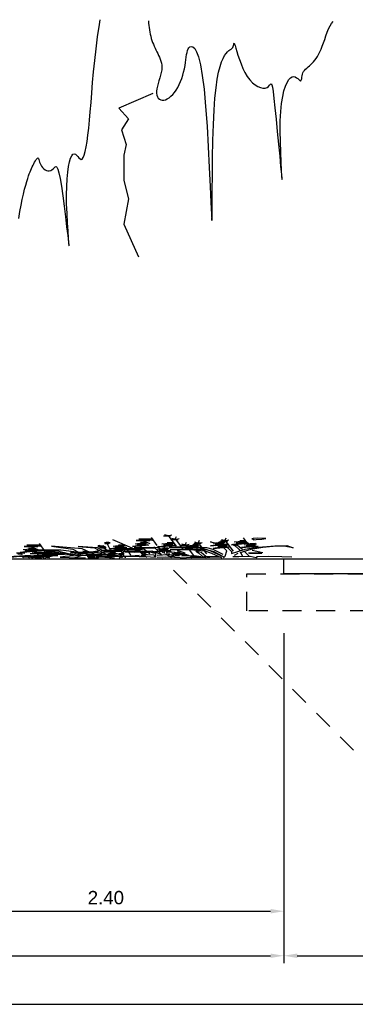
# Model space of a CAD drawing. Header units: metres. Extents: x 140889 to 142041, y 457117 to 459235.
# Tile 27 of 38: x 141806.11 to 141808.38, y 457255.94 to 457262.57. Entities that reach past the tile are written whole.
import ezdxf

# ---------------------------------------------------------------- set-up
doc = ezdxf.new("R2010")
doc.units = ezdxf.units.M
doc.linetypes.add('DASHED', pattern=[19.05, 12.7, -6.35])
doc.layers.get('0').update_dxf_attribs({"color": 251, "linetype": 'CONTINUOUS'})
doc.layers.get('DEFPOINTS').update_dxf_attribs({"color": 251, "linetype": 'CONTINUOUS'})
for name, color, linetype in [('1.4-MAATVOERING_TEKST-18', 251, 'CONTINUOUS'), ('6.1-BOOM-BESTAAND_TYPE 1', 251, 'CONTINUOUS'), ('6.3-PLANTSOEN_TYPE 1', 251, 'CONTINUOUS'), ('6.5-GRAS_TYPE 1', 251, 'CONTINUOUS'), ('9-PROFIEL-NIEUW', 152, 'CONTINUOUS')]:
    doc.layers.add(name, color=color, linetype=linetype)
doc.styles.add('TXT_Copier', font='arial.ttf')
doc.dimstyles.new('18DIM200', dxfattribs={"dimscale": 0.2, "dimtxt": 1.8, "dimasz": 1.8, "dimexe": 1, "dimexo": 0.5, "dimgap": 0.9, "dimtad": 1, "dimzin": 0, "dimdsep": 46, "dimtxsty": 'TXT_Copier', "dimcen": 0, "dimclrd": 1, "dimclre": 253, "dimclrt": 7, "dimadec": 0, "dimazin": 0, "dimtfac": 1, "dimtofl": 0, "dimtmove": 0, "dimatfit": 3, "dimfxl": 1, "dimtolj": 1, "dimtzin": 0, "dimarcsym": 0})

# ---------------------------------------------------------------- blocks, each defined once
blk = doc.blocks.new('*D30')
at = {"layer": '1.4-MAATVOERING_TEKST-18', "color": 253, "lineweight": -2, "transparency": 16777216}
for p, q in [((141801.7451, 457258.4359), (141801.7451, 457256.2129)), ((141807.8951, 457258.4359), (141807.8951, 457256.2129))]:
    blk.add_line(p, q, dxfattribs=at)
at = {"layer": '1.4-MAATVOERING_TEKST-18', "color": 1, "lineweight": -2, "transparency": 16777216}
blk.add_line((141801.8351, 457256.2629), (141807.8051, 457256.2629), dxfattribs=at)
at = {"layer": '1.4-MAATVOERING_TEKST-18', "color": 1, "transparency": 16777216}
for points in [[(141801.8351, 457256.2779), (141801.8351, 457256.2479), (141801.7451, 457256.2629)], [(141807.8051, 457256.2779), (141807.8051, 457256.2479), (141807.8951, 457256.2629)]]:
    blk.add_solid(points, dxfattribs=at)
at = {"layer": 'DEFPOINTS', "color": 0, "transparency": 16777216}
for p in [(141801.7451, 457258.9359), (141807.8951, 457258.9359), (141807.8951, 457256.2629)]:
    blk.add_point(p, dxfattribs=at)
at = {"layer": '1.4-MAATVOERING_TEKST-18', "color": 7, "transparency": 16777216, "insert": (141804.8201, 457256.3538), "char_height": 0.09, "attachment_point": 5, "style": 'TXT_Copier'}
blk.add_mtext('\\A1;6.15', dxfattribs=at)
blk = doc.blocks.new('*D32')
at = {"layer": '1.4-MAATVOERING_TEKST-18', "color": 253, "lineweight": -2, "transparency": 16777216}
for p, q in [((141807.8951, 457258.4359), (141807.8951, 457256.2129)), ((141811.3951, 457258.4359), (141811.3951, 457256.2129))]:
    blk.add_line(p, q, dxfattribs=at)
at = {"layer": '1.4-MAATVOERING_TEKST-18', "color": 1, "lineweight": -2, "transparency": 16777216}
blk.add_line((141807.9851, 457256.2629), (141811.3051, 457256.2629), dxfattribs=at)
at = {"layer": '1.4-MAATVOERING_TEKST-18', "color": 1, "transparency": 16777216}
for points in [[(141807.9851, 457256.2779), (141807.9851, 457256.2479), (141807.8951, 457256.2629)], [(141811.3051, 457256.2779), (141811.3051, 457256.2479), (141811.3951, 457256.2629)]]:
    blk.add_solid(points, dxfattribs=at)
at = {"layer": 'DEFPOINTS', "color": 0, "transparency": 16777216}
for p in [(141807.8951, 457258.9359), (141811.3951, 457258.9359), (141811.3951, 457256.2629)]:
    blk.add_point(p, dxfattribs=at)
at = {"layer": '1.4-MAATVOERING_TEKST-18', "color": 7, "transparency": 16777216, "insert": (141809.6451, 457256.3539), "char_height": 0.09, "attachment_point": 5, "style": 'TXT_Copier'}
blk.add_mtext('\\A1;3.50', dxfattribs=at)
blk = doc.blocks.new('*D33')
at = {"layer": '1.4-MAATVOERING_TEKST-18', "color": 253, "lineweight": -2, "transparency": 16777216}
for p, q in [((141805.4951, 457258.4359), (141805.4951, 457256.5129)), ((141807.8951, 457258.4359), (141807.8951, 457256.5129))]:
    blk.add_line(p, q, dxfattribs=at)
at = {"layer": '1.4-MAATVOERING_TEKST-18', "color": 1, "lineweight": -2, "transparency": 16777216}
blk.add_line((141805.5851, 457256.5629), (141807.8051, 457256.5629), dxfattribs=at)
at = {"layer": '1.4-MAATVOERING_TEKST-18', "color": 1, "transparency": 16777216}
for points in [[(141805.5851, 457256.5779), (141805.5851, 457256.5479), (141805.4951, 457256.5629)], [(141807.8051, 457256.5779), (141807.8051, 457256.5479), (141807.8951, 457256.5629)]]:
    blk.add_solid(points, dxfattribs=at)
at = {"layer": 'DEFPOINTS', "color": 0, "transparency": 16777216}
for p in [(141805.4951, 457258.9359), (141807.8951, 457258.9359), (141807.8951, 457256.5629)]:
    blk.add_point(p, dxfattribs=at)
at = {"layer": '1.4-MAATVOERING_TEKST-18', "color": 7, "transparency": 16777216, "insert": (141806.6951, 457256.6538), "char_height": 0.09, "attachment_point": 5, "style": 'TXT_Copier'}
blk.add_mtext('\\A1;2.40', dxfattribs=at)
blk = doc.blocks.new('A$C068858C7')
at = {"layer": '6.3-PLANTSOEN_TYPE 1'}
for p, q in [((4469.7, 1575.8), (4454.2, 1622.2)), ((4480, 1580.9), (4495.5, 1617)), ((4485.2, 1555.2), (4454.2, 1560.3)), ((4474.8, 1544.9), (4490.3, 1565.5)), ((4485.2, 1534.6), (4449, 1529.4)), ((4521.3, 854.1), (4480, 1503.6)), ((4516.1, 1359.3), (4521.3, 1508.8)), ((4413, 895.4), (4382, 1426.3)), ((4794.7, 1266.5), (4799.8, 1416)), ((4908.2, 1233.7), (4897.9, 1419.3)), ((4351, 1333.5), (4309.8, 1333.5)), ((4309.8, 1333.5), (4351, 1323.2)), ((4382, 1323.2), (4351, 1333.5)), ((4510.9, 1323.2), (4495.5, 1369.6)), ((4521.3, 1328.4), (4536.7, 1364.4)), ((4526.4, 1282), (4490.3, 1276.8)), ((4526.4, 1302.6), (4495.5, 1307.7)), ((4516.1, 1292.3), (4531.6, 1312.9)), ((4789.5, 1230.4), (4774, 1276.8)), ((4799.8, 1235.6), (4815.3, 1271.7)), ((4356.2, 1256.2), (4294.3, 1240.7)), ((4294.3, 1240.7), (4371.7, 1240.7)), ((4387.1, 1245.9), (4356.2, 1256.2)), ((4562.5, 601.5), (4521.3, 1251)), ((4645.1, 1101.6), (4650.2, 1251)), ((4794.7, 1199.5), (4810.1, 1220.1)), ((4908.2, 1223.4), (4877.2, 1207.9)), ((4928.8, 981.1), (4908.2, 1223.4)), ((4805, 1189.2), (4768.9, 1184)), ((4805, 1209.8), (4774, 1215)), ((4887.6, 1166.7), (4846.3, 1115.1)), ((4908.2, 1171.8), (4872.1, 1140.9)), ((4913.3, 1171.8), (4887.6, 1166.7)), ((4135.6, 1105.7), (4135.6, 1156.6)), ((4139.9, 1101.5), (4135.6, 1105.7)), ((4351, 1106.7), (4320.1, 1091.2)), ((4572.8, 983), (4578, 1132.5)), ((4639.9, 1065.5), (4624.4, 1111.9)), ((4650.2, 1070.6), (4665.7, 1106.7)), ((4789.5, 1147.9), (4758.6, 1132.5)), ((4841.1, 508.8), (4799.8, 1158.3)), ((4908.2, 1135.7), (4856.6, 1058.4)), ((4908.2, 1099.7), (4913.3, 1130.6)), ((4116.5, 1069.6), (4148.4, 1080.2)), ((4144.1, 1069.6), (4116.5, 1069.6)), ((4120.8, 1063.3), (4144.1, 1069.6)), ((4144.1, 1061.1), (4120.8, 1063.3)), ((4120.8, 1054.8), (4144.1, 1061.1)), ((4144.1, 1050.5), (4120.8, 1054.8)), ((4120.8, 1044.2), (4144.1, 1050.5)), ((4125, 1078.1), (4142, 1090.8)), ((4148.4, 1080.2), (4125, 1078.1)), ((4127.1, 1093), (4139.9, 1101.5)), ((4142, 1090.8), (4127.1, 1093)), ((4330.4, 1050), (4289.1, 998.5)), ((4351, 1055.2), (4314.9, 1024.2)), ((4356.2, 1055.2), (4330.4, 1050)), ((4500.6, 1086.1), (4469.7, 1070.6)), ((4655.4, 1044.9), (4624.4, 1050)), ((4645.1, 1034.5), (4660.5, 1055.2)), ((4768.9, 1091.2), (4727.6, 1039.7)), ((4789.5, 1060.3), (4737.9, 983)), ((4789.5, 1096.4), (4753.4, 1065.5)), ((4794.6, 1096.4), (4768.9, 1091.2)), ((4830.8, 945), (4923.7, 1053.3)), ((4856.6, 1058.4), (4908.2, 1099.7)), ((4918.5, 1053.3), (4877.2, 1022.3)), ((3784, 493.9), (3753.1, 1024.9)), ((4118.6, 1029.3), (4142, 1031.4)), ((4131.4, 1027.2), (4118.6, 1029.3)), ((4142, 1039.9), (4120.8, 1044.2)), ((4122.9, 1033.5), (4142, 1039.9)), ((4142, 1031.4), (4122.9, 1033.5)), ((4150.5, 581.5), (4131.4, 1027.2)), ((4351, 1019.1), (4299.5, 941.8)), ((4480, 1029.4), (4438.7, 977.8)), ((4500.6, 998.5), (4449, 921.1)), ((4500.6, 1034.5), (4464.5, 1003.6)), ((4505.8, 1034.5), (4480, 1029.4)), ((4655.4, 1024.2), (4619.3, 1019.1)), ((4737.9, 983), (4789.5, 1024.2)), ((4877.2, 1022.3), (4830.8, 945)), ((4964.9, 1034.5), (4933.9, 1019.1)), ((4227.2, 946.9), (4196.3, 931.4)), ((4299.5, 941.8), (4351, 983)), ((4449, 921.1), (4500.6, 962.4)), ((4567.7, 946.9), (4552.2, 993.3)), ((4578, 952.1), (4593.5, 988.1)), ((4645.1, 967.5), (4614.1, 952.1)), ((4691.5, 343.8), (4650.2, 993.3)), ((4712.1, 869.6), (4805, 977.8)), ((4758.6, 946.9), (4712.1, 869.6)), ((4799.8, 977.8), (4758.6, 946.9)), ((4805, 983), (4774, 967.5)), ((4944.2, 977.8), (4903, 926.3)), ((4964.9, 946.9), (4913.3, 869.6)), ((4964.9, 983), (4928.8, 952.1)), ((4932.7, 944.7), (4935, 914)), ((4970, 983), (4944.2, 977.8)), ((3722.1, 932.1), (3680.8, 932.1)), ((3680.8, 932.1), (3722.1, 921.8)), ((3753.1, 921.8), (3722.1, 932.1)), ((4088.9, 925.3), (4093.2, 878.6)), ((4206.6, 890.2), (4165.3, 838.7)), ((4227.2, 895.4), (4191.1, 864.4)), ((4232.4, 895.4), (4206.6, 890.2)), ((4273.7, 828.4), (4366.5, 936.6)), ((4320.1, 905.7), (4273.7, 828.4)), ((4361.4, 936.6), (4320.1, 905.7)), ((4423.2, 807.7), (4516.1, 916)), ((4469.7, 885.1), (4423.2, 807.7)), ((4510.9, 916), (4469.7, 885.1)), ((4583.2, 905.7), (4547, 900.5)), ((4583.2, 926.3), (4552.2, 931.4)), ((4572.8, 916), (4588.3, 936.6)), ((4624.4, 910.8), (4583.2, 859.3)), ((4645.1, 916), (4609, 885)), ((4650.2, 916), (4624.4, 910.8)), ((4784.3, 926.3), (4743.1, 874.7)), ((4805, 895.4), (4753.4, 818)), ((4805, 931.4), (4768.9, 900.5)), ((4810.1, 931.4), (4784.3, 926.3)), ((4913.3, 869.6), (4964.9, 910.8)), ((3727.3, 854.8), (3665.4, 839.3)), ((3665.4, 839.3), (3742.7, 839.3)), ((3758.2, 844.5), (3727.3, 854.8)), ((4078.3, 736.4), (3970, 829.8)), ((3970, 829.8), (4061.3, 734.3)), ((4112.3, 870.1), (4080.4, 857.4)), ((4080.4, 857.4), (4112.3, 857.4)), ((4093.2, 878.6), (4082.5, 874.4)), ((4082.5, 874.4), (4112.3, 870.1)), ((4112.3, 857.4), (4082.5, 842.5)), ((4082.5, 842.5), (4114.4, 842.5)), ((4114.4, 842.5), (4084.7, 831.9)), ((4084.7, 831.9), (4116.5, 825.6)), ((4227.2, 859.3), (4175.7, 782)), ((4371.7, 333.5), (4314.9, 843.8)), ((4415, 851.2), (4447.2, 394.8)), ((4619.3, 225.2), (4578, 874.7)), ((4645.1, 879.9), (4593.5, 802.6)), ((4593.5, 802.6), (4645.1, 843.8)), ((4753.4, 818), (4805, 859.3)), ((4887.5, 756.2), (4980.4, 864.4)), ((4933.9, 833.5), (4887.5, 756.2)), ((4975.2, 864.4), (4933.9, 833.5)), ((4939.8, 878.6), (4942.1, 852.6)), ((4116.5, 825.6), (4084.7, 815)), ((4084.7, 815), (4120.8, 812.8)), ((4120.8, 812.8), (4086.8, 800.1)), ((4086.8, 800.1), (4120.8, 798)), ((4120.8, 798), (4091, 785.3)), ((4091, 785.3), (4122.9, 783.1)), ((4122.9, 783.1), (4095.3, 770.4)), ((4149.9, 668.6), (4242.7, 776.8)), ((4175.7, 782), (4227.2, 823.2)), ((4237.6, 776.8), (4196.3, 745.9)), ((4393.5, 819), (4436.5, 287.4)), ((4452.6, 813.6), (4452.6, 362.6)), ((4567.7, 689.2), (4660.5, 797.4)), ((4655.4, 797.4), (4614.1, 766.5)), ((4727.6, 704.6), (4820.4, 812.9)), ((4774, 782), (4727.6, 704.6)), ((4815.3, 812.9), (4774, 782)), ((4061.3, 734.3), (4122.9, 346)), ((4122.9, 458.4), (4078.3, 736.4)), ((4125, 770.4), (4093.2, 755.5)), ((4093.2, 755.5), (4125, 755.5)), ((4095.3, 770.4), (4125, 770.4)), ((4125, 755.5), (4097.4, 742.8)), ((4097.4, 742.8), (4127.1, 744.9)), ((4127.1, 744.9), (4108, 732.2)), ((4108, 732.2), (4116.5, 732.2)), ((4114.4, 730.1), (4139.9, 528.5)), ((4196.3, 745.9), (4149.9, 668.6)), ((4371.7, 756.2), (4284, 751)), ((4284, 751), (4397.5, 745.9)), ((4418.1, 735.6), (4371.7, 756.2)), ((4474.8, 740.7), (4443.9, 725.3)), ((4614.1, 766.5), (4567.7, 689.2)), ((3722.1, 705.3), (3691.2, 689.8)), ((4263.4, 699.5), (4175.7, 673.7)), ((4175.7, 673.7), (4278.8, 684)), ((4330.4, 668.6), (4263.4, 699.5)), ((4454.2, 684), (4412.9, 632.5)), ((4474.8, 689.2), (4438.7, 658.2)), ((4480, 689.2), (4454.2, 684)), ((3701.5, 648.6), (3660.2, 597)), ((3722.1, 617.7), (3670.5, 540.3)), ((3722.1, 653.7), (3686, 622.8)), ((3727.3, 653.7), (3701.5, 648.6)), ((4154.7, 496.6), (4176, 636.7)), ((4176, 636.7), (4224.8, 611.2)), ((4278.8, 627.3), (4216.9, 601.5)), ((4216.9, 601.5), (4320.1, 617)), ((4330.4, 617), (4278.8, 627.3)), ((4474.8, 653.1), (4423.3, 575.8)), ((4423.3, 575.8), (4474.8, 617)), ((3670.5, 540.3), (3722.1, 581.6)), ((4221.6, 550.5), (4098, 588.1)), ((4098, 588.1), (4200.1, 539.8)), ((4351, 312.9), (4284, 591.2)), ((4397.5, 462.4), (4490.3, 570.6)), ((4485.2, 570.6), (4443.9, 539.7)), ((4570.8, 373.3), (4527.9, 572)), ((5006, 400.2), (4946.9, 555.9)), ((3644.7, 426.9), (3737.6, 535.2)), ((3691.2, 504.3), (3644.7, 426.9)), ((3732.4, 535.2), (3691.2, 504.3)), ((4044.3, 448.5), (3995.9, 512.9)), ((3995.9, 512.9), (4033.5, 443.1)), ((4087.3, 534.4), (4044.3, 448.5)), ((4060.4, 432.4), (4087.3, 534.4)), ((4205.5, 523.7), (4114.1, 453.9)), ((4114.1, 453.9), (4210.8, 507.6)), ((4200.1, 539.8), (4119.5, 539.8)), ((4119.5, 539.8), (4205.5, 523.7)), ((4139.9, 528.5), (4152.6, 375.7)), ((4210.8, 507.6), (4216.2, 405.6)), ((4216.2, 405.6), (4232.3, 550.5)), ((4382.8, 518.3), (4232.3, 470)), ((4436.5, 287.4), (4382.8, 518.3)), ((4398.9, 373.3), (4382.8, 518.3)), ((4443.9, 539.7), (4397.5, 462.4)), ((4232.3, 470), (4355.9, 480.7)), ((4355.9, 480.7), (4286.1, 443.1)), ((4286.1, 443.1), (4361.3, 470)), ((4361.3, 470), (4323.7, 389.4)), ((4323.7, 389.4), (4372, 464.6)), ((4372, 464.6), (4398.9, 373.3)), ((4511.7, 421.7), (4463.4, 448.5)), ((4544, 394.8), (4527.9, 475.4)), ((4044.3, 437.8), (3926.1, 427)), ((3926.1, 427), (4038.9, 421.7)), ((4038.9, 421.7), (3974.4, 341.1)), ((3974.4, 341.1), (4044.3, 405.6)), ((4044.3, 405.6), (4049.7, 330.4)), ((4049.7, 330.4), (4049.7, 416.3)), ((4049.7, 416.3), (4103.4, 373.3)), ((4103.4, 373.3), (4060.4, 432.4)), ((4468.7, 266), (4468.7, 405.6)), ((4925.4, 410.9), (5000.7, 400.2)), ((4930.8, 389.4), (5000.7, 378.7)), ((4474.1, 330.4), (4484.9, 346.5)), ((4554.7, 330.4), (4495.6, 362.6)), ((4161.6, 313.9), (4180.5, 266)), ((4215.2, 320), (4219.8, 291)), ((4219.8, 291), (4223.3, 248.7)), ((4576.2, 260.6), (4522.5, 308.9)), ((3772.5, 269.5), (3739.8, 258.2)), ((3770.3, 223), (3856.2, 223)), ((4180.5, 266), (4191.2, 223.7)), ((4223.3, 248.7), (4224.9, 222.7)), ((4484.9, 131.7), (4506.4, 255.2)), ((3744.6, 216), (3696.8, 170.4)), ((3760.9, 182.6), (3699.6, 112.8)), ((3765.7, 218.4), (3725.8, 192.5)), ((3738, 169.3), (3791.8, 190.8)), ((3770.8, 217.7), (3744.6, 216)), ((4490.2, 190.8), (4538.6, 217.6)), ((3657.4, 115.6), (3727.3, 126.4)), ((3699.6, 112.8), (3756.2, 146.8)), ((3715.3, 74.3), (3707.2, 64.2)), ((3760.3, 99.5), (3715.3, 74.3)), ((3726.6, 64.2), (3765.4, 98.8))]:
    blk.add_line(p, q, dxfattribs=at)
for points in [[(5014.9, 1372.9), (4975.9, 1381.7), (4951.2, 1367.6), (4945.5, 1344.6), (4955, 1307.7), (4952.6, 1280.8), (4969.6, 1310), (5000.3, 1330.8), (5022.9, 1361.4), (5011.7, 1378.6)], [(4285.1, 659.5), (4164.2, 1281.9)], [(4373.3, 1007.3), (4320.4, 1281.9)], [(4784.7, 64.2), (4794.7, 178.8), (4805, 544.8), (4784.3, 787.1), (4753.4, 972.7), (4712.1, 1153.1), (4768.9, 983), (4789.5, 859.3), (4810.1, 751), (4830.8, 498.4), (4830.8, 364.4), (4866.9, 503.6), (4908.1, 642.8), (4959.7, 756.2), (5073.2, 874.7), (5140.3, 890.2), (5176.4, 730.4), (5124.8, 859.3), (5083.5, 849), (5006.1, 761.3), (4939.1, 627.3), (4877.2, 395.3)], [(4892.7, 622.2), (4866.9, 879.9), (4835.9, 972.7), (4851.4, 869.6), (4872, 642.8), (4877.2, 555.1)], [(3744.4, 605.8), (3691.5, 880.5)], [(4060.8, 281.5), (3992.8, 677.1), (3818.9, 851), (3939.9, 659.5), (3975.2, 417.6), (3871.8, 573.8), (3698, 591.5), (3854.2, 538.5), (3922.2, 331.9)], [(4784.3, 281.9), (4727.6, 622.2), (4691.5, 735.6), (4603.8, 818), (4480, 797.4), (4593.5, 792.3), (4676, 704.6), (4712.1, 544.8), (4774, 204.6)], [(4265.2, 239.8), (4256.7, 416), (4243.9, 596.4), (4224.8, 736.4)], [(4789.5, 122.1), (4732.8, 462.4), (4696.7, 575.8), (4609, 658.2), (4485.2, 637.6), (4598.6, 632.5), (4681.2, 544.8), (4717.3, 385), (4775.7, 64.2)], [(4441.4, 556.2), (4562.3, 367.2), (4615.2, 107.6)], [(4686.3, 163.4), (4660.5, 421.1), (4629.6, 513.9), (4645.1, 410.8), (4665.7, 184), (4670.9, 96.4)], [(4928.8, 173.7), (4913.3, 374.7), (4903, 498.4)], [(3814.6, 400.5), (3763, 446.9), (3737.2, 483)], [(3781.4, 168), (3765.3, 447.2)], [(3943.5, 235.5), (3892, 323.2), (3804.3, 312.9), (3773.3, 318), (3835.2, 302.6), (3876.5, 307.7), (3892, 318), (3892, 333.5), (3830.1, 472.7)], [(3839.5, 489.4), (3785.6, 481.7)], [(3797.2, 64.2), (3824.1, 466.3)], [(4406.1, 90), (4406.1, 452.9)], [(3622.3, 403), (3652.9, 401.2), (3669.1, 374.2), (3654.7, 374.2), (3631.3, 379.6)], [(3763, 441.7), (3711.4, 436.6)], [(3953.9, 266.5), (3902.3, 354.1), (3830.1, 395.3), (3721.7, 359.3), (3819.7, 385)], [(3783.6, 410.8), (3747.5, 390.2)], [(3984.8, 266.5), (3964.2, 395.3)], [(4156.8, 394.5), (4153.5, 392.3), (4150.9, 393.6), (4150, 397.8), (4150.9, 402), (4155.5, 402.9), (4156.8, 402.6), (4155.1, 400), (4156.1, 396.5)], [(4163.5, 390.4), (4163.2, 385.2), (4166.8, 382.6), (4172.6, 384.2), (4175.5, 389.1), (4174.2, 392), (4171.6, 393.3), (4166.8, 390.7), (4163.2, 390.7), (4162.9, 386.8), (4158.7, 383.9), (4153.5, 386.5), (4153.2, 390.4), (4155.5, 393.9), (4157.4, 394.5), (4159.3, 392), (4161.9, 391.3)], [(4160.3, 405.8), (4159, 408.1), (4154.8, 407.1), (4153.9, 405.8), (4153.5, 403.9), (4155.1, 403.3)], [(4156.8, 402.6), (4159, 405.2), (4164.5, 406.5), (4169.7, 405.8), (4172.6, 403.3), (4173.9, 397.5), (4172.3, 392.9), (4175.2, 390.7), (4178.7, 392), (4180, 397.1), (4178.7, 400.7), (4176.1, 401.3), (4172.9, 400.7)], [(4169, 407.8), (4167.1, 410.7), (4162.9, 410.7), (4160.3, 409.7), (4160.3, 407.8), (4160.6, 405.8)], [(4174.8, 401.7), (4176.8, 404.5), (4174.8, 407.8), (4171.6, 408.7), (4169.3, 407.5), (4169.3, 406.2)], [(4355.7, 90), (4338, 246.2), (4320.4, 417.6)], [(4882.3, 410.8), (4892.7, 147.9)], [(3636.7, 341.8), (3654.7, 322), (3651.1, 298.6), (3642.1, 311.2), (3634.9, 323.8), (3631.3, 341.8)], [(3699.7, 365.2), (3730.3, 363.4), (3746.5, 336.4), (3732.1, 336.4), (3708.7, 341.8)], [(3974.5, 261.3), (3948.7, 333.5)], [(4143.5, 325.8), (4140.3, 323.5), (4137.7, 324.8), (4136.7, 329), (4137.7, 333.2), (4142.2, 334.1), (4143.5, 333.8), (4141.9, 331.2), (4142.9, 327.7)], [(4147.1, 337.1), (4145.8, 339.3), (4141.6, 338.3), (4140.6, 337.1), (4140.3, 335.1), (4141.9, 334.5)], [(4143.5, 333.8), (4145.8, 336.4), (4151.3, 337.7), (4156.4, 337.1), (4159.3, 334.5), (4160.6, 328.7), (4159, 324.1), (4161.9, 321.9), (4165.5, 323.2), (4166.7, 328.3), (4165.5, 331.9), (4162.9, 332.5), (4159.6, 331.9)], [(4155.8, 339), (4153.8, 341.9), (4149.6, 341.9), (4147.1, 340.9), (4147.1, 339), (4147.4, 337.1)], [(4161.6, 332.9), (4163.5, 335.8), (4161.6, 339), (4158.3, 339.9), (4156.1, 338.7), (4156.1, 337.4)], [(4217.1, 64.2), (4217.1, 130.3), (4217.1, 208.4), (4204.5, 276.5), (4189.4, 339.5), (4171.7, 384.8)], [(4204.2, 332.9), (4200.9, 330.6), (4198.4, 331.9), (4197.4, 336.1), (4198.4, 340.3), (4202.9, 341.3), (4204.2, 341), (4202.6, 338.4), (4203.5, 334.8)], [(4211, 328.7), (4210.6, 323.5), (4214.2, 321), (4220, 322.6), (4222.9, 327.4), (4221.6, 330.3), (4219, 331.6), (4214.2, 329), (4210.6, 329), (4210.3, 325.1), (4206.1, 322.2), (4200.9, 324.8), (4200.6, 328.7), (4202.9, 332.2), (4204.8, 332.9), (4206.8, 330.3), (4209.3, 329.7)], [(4207.7, 344.2), (4206.4, 346.4), (4202.2, 345.5), (4201.3, 344.2), (4200.9, 342.2), (4202.6, 341.6)], [(4204.2, 341), (4206.4, 343.5), (4211.9, 344.8), (4217.1, 344.2), (4220, 341.6), (4221.3, 335.8), (4219.7, 331.3), (4222.6, 329), (4226.1, 330.3), (4227.4, 335.5), (4226.1, 339), (4223.5, 339.7), (4220.3, 339)], [(4216.4, 346.1), (4214.5, 349), (4210.3, 349), (4207.7, 348), (4207.7, 346.1), (4208.1, 344.2)], [(4222.3, 340), (4224.2, 342.9), (4222.3, 346.1), (4219, 347.1), (4216.8, 345.8), (4216.8, 344.5)], [(4866.9, 369.6), (4846.2, 225.2)], [(3946.2, 64.2), (3992.8, 246.2), (4131.4, 296.6), (4164.2, 175.7), (4252.4, 175.7), (4338, 175.7)], [(4234.7, 64.2), (4234.7, 122.7), (4212, 190.8), (4176.8, 231.1), (4131.4, 248.7), (4171.7, 216), (4171.7, 168.1), (4126.4, 163.1), (4091.1, 180.7), (4058.3, 208.4), (4035.6, 248.7), (4013, 284), (4091.1, 311.7), (4159.1, 311.7), (4176.8, 284), (4171.7, 248.7), (4154.1, 243.7), (4136.4, 243.7)], [(4150.3, 321.6), (4149.9, 316.4), (4153.5, 313.8), (4159.3, 315.4), (4162.2, 320.3), (4160.9, 323.2), (4158.3, 324.5), (4153.5, 321.9), (4149.9, 321.9), (4149.6, 318), (4145.4, 315.1), (4140.3, 317.7), (4139.9, 321.6), (4142.2, 325.1), (4144.1, 325.8), (4146.1, 323.2), (4148.7, 322.5)], [(4413, 245.9), (4443.9, 276.8), (4500.6, 287.1), (4541.9, 281.9), (4588.3, 256.2), (4552.2, 194.3), (4603.8, 230.4), (4634.8, 194.3), (4660.5, 158.2), (4639.9, 142.8), (4614.1, 122.1), (4603.8, 75.7), (4606.1, 64.2)], [(4494.3, 72.3), (4459, 314.3)], [(3780.6, 64.2), (3839.5, 258.4)], [(4200.1, 64.2), (4204.5, 122.7), (4222.1, 168.1), (4262.4, 208.4), (4312.8, 221), (4290.2, 203.4), (4290.2, 180.7), (4312.8, 153), (4375.8, 135.3), (4398.5, 112.7), (4398.5, 153), (4406.1, 198.3), (4393.5, 253.8), (4358.2, 271.4), (4335.5, 266.4), (4325.4, 253.8), (4325.4, 221), (4343.1, 216)], [(3586.8, 64.2), (3593, 104.4), (3623.8, 158.3), (3685.4, 189.1), (3716.2, 73.6), (3700.8, 204.5), (3670, 196.8), (3608.4, 166), (3577.5, 127.5), (3569.1, 64.2)], [(3763, 184), (3777.4, 64.2)], [(3794, 209.8), (3808.5, 64.2)], [(4068.4, 140.4), (4103.7, 180.7), (4063.4, 216), (3982.7, 216), (3897, 163.1), (3869.3, 122.7), (3919.7, 84.9), (4009.8, 64.2)], [(3690.8, 122.1), (3695.3, 64.2)], [(4062.2, 142.8), (4020.9, 142.8)], [(4025.9, 64.2), (4081, 77.4), (4086, 117.7), (4068.4, 140.4), (4103.7, 130.3), (4136.4, 107.6), (4154.1, 72.3), (4155.9, 64.2)], [(4118.9, 122.1), (4160.2, 91.2), (4173.7, 64.2)], [(4413, 122.1), (4459.4, 132.4), (4510.9, 122.1), (4541.9, 96.4), (4552.2, 65.4), (4578, 101.5), (4629.6, 111.8), (4686.3, 96.4)], [(4676, 153.1), (4722.4, 163.4), (4748.2, 153.1)], [(4771.6, 120.7), (4734.4, 102.1), (4708.4, 83.5), (4689.9, 65)], [(5169.2, 109.5), (5113.4, 139.2), (5039.1, 146.7), (4972.2, 139.2), (4968.5, 65), (4935.1, 146.7), (4871.9, 142.9), (4838.5, 135.5)], [(3658.9, 64.2), (3662.3, 104.4)]]:
    blk.add_lwpolyline(points, dxfattribs=at)

msp = doc.modelspace()

# ---------------------------------------------------------------- linework, layer by layer
at = {"color": 252, "linetype": 'DASHED', "ltscale": 0.01}
msp.add_line((141808.5251, 457257.4859), (141807.0751, 457258.9359), dxfattribs=at)
at = {"layer": '6.1-BOOM-BESTAAND_TYPE 1', "color": 252, "ltscale": 0.25}
for p, q in [((141806.9819, 457262.5592), (141806.983, 457262.5439)), ((141808.2159, 457262.5419), (141808.2267, 457262.5549)), ((141806.983, 457262.5439), (141806.9845, 457262.5287)), ((141806.9845, 457262.5287), (141806.9862, 457262.5135)), ((141806.9862, 457262.5135), (141806.9883, 457262.4985)), ((141806.9883, 457262.4985), (141806.9908, 457262.4837)), ((141806.9908, 457262.4837), (141806.9937, 457262.4692)), ((141808.1782, 457262.4583), (141808.187, 457262.4821)), ((141808.187, 457262.4821), (141808.1961, 457262.5046)), ((141808.1961, 457262.5046), (141808.2057, 457262.5248)), ((141808.2057, 457262.5248), (141808.2159, 457262.5419)), ((141806.9937, 457262.4692), (141806.997, 457262.4549)), ((141806.997, 457262.4549), (141807.0009, 457262.4409)), ((141807.0009, 457262.4409), (141807.0052, 457262.4273)), ((141807.0052, 457262.4273), (141807.0099, 457262.4141)), ((141807.0099, 457262.4141), (141807.0151, 457262.4011)), ((141808.1615, 457262.4102), (141808.1698, 457262.434)), ((141808.1698, 457262.434), (141808.1782, 457262.4583)), ((141807.0151, 457262.4011), (141807.0205, 457262.3884)), ((141807.0205, 457262.3884), (141807.0262, 457262.3759)), ((141807.0262, 457262.3759), (141807.0321, 457262.3635)), ((141807.0321, 457262.3635), (141807.0382, 457262.3512)), ((141807.0382, 457262.3512), (141807.0443, 457262.3389)), ((141807.2418, 457262.3461), (141807.245, 457262.3589)), ((141807.245, 457262.3589), (141807.2492, 457262.3695)), ((141807.2492, 457262.3695), (141807.2547, 457262.3779)), ((141807.2547, 457262.3779), (141807.2619, 457262.3838)), ((141807.2619, 457262.3838), (141807.271, 457262.3866)), ((141807.271, 457262.3866), (141807.2817, 457262.3839)), ((141807.2817, 457262.3839), (141807.2936, 457262.3731)), ((141807.2936, 457262.3731), (141807.3063, 457262.3512)), ((141807.3063, 457262.3512), (141807.3194, 457262.3156)), ((141807.5047, 457262.3396), (141807.5143, 457262.3503)), ((141807.5143, 457262.3503), (141807.5233, 457262.3583)), ((141807.5233, 457262.3583), (141807.5315, 457262.3644)), ((141807.5315, 457262.3644), (141807.5388, 457262.3694)), ((141807.5388, 457262.3694), (141807.545, 457262.3742)), ((141807.545, 457262.3742), (141807.5498, 457262.3797)), ((141807.5498, 457262.3797), (141807.5532, 457262.3864)), ((141807.5532, 457262.3864), (141807.5554, 457262.3937)), ((141807.5554, 457262.3937), (141807.5569, 457262.4005)), ((141807.5569, 457262.4005), (141807.558, 457262.4057)), ((141807.558, 457262.4057), (141807.5591, 457262.4085)), ((141807.5591, 457262.4085), (141807.5605, 457262.4078)), ((141807.5605, 457262.4078), (141807.5628, 457262.4027)), ((141807.5628, 457262.4027), (141807.5662, 457262.392)), ((141807.5662, 457262.392), (141807.571, 457262.3752)), ((141807.571, 457262.3752), (141807.5774, 457262.3532)), ((141807.5774, 457262.3532), (141807.5853, 457262.3272)), ((141808.1287, 457262.3331), (141808.1369, 457262.3494)), ((141808.1369, 457262.3494), (141808.1451, 457262.3676)), ((141808.1451, 457262.3676), (141808.1533, 457262.3878)), ((141808.1533, 457262.3878), (141808.1615, 457262.4102)), ((141807.0443, 457262.3389), (141807.0503, 457262.3267)), ((141807.0503, 457262.3267), (141807.0562, 457262.3143)), ((141807.0562, 457262.3143), (141807.0615, 457262.3016)), ((141807.0615, 457262.3016), (141807.066, 457262.2885)), ((141807.066, 457262.2885), (141807.0696, 457262.2748)), ((141807.232, 457262.2777), (141807.2347, 457262.297)), ((141807.2347, 457262.297), (141807.237, 457262.315)), ((141807.237, 457262.315), (141807.2393, 457262.3314)), ((141807.2393, 457262.3314), (141807.2418, 457262.3461)), ((141807.3194, 457262.3156), (141807.3325, 457262.2634)), ((141807.4644, 457262.2513), (141807.4744, 457262.2821)), ((141807.4744, 457262.2821), (141807.4845, 457262.3064)), ((141807.4845, 457262.3064), (141807.4947, 457262.3252)), ((141807.4947, 457262.3252), (141807.5047, 457262.3396)), ((141807.5853, 457262.3272), (141807.5947, 457262.2987)), ((141807.5947, 457262.2987), (141807.6057, 457262.2688)), ((141808.0853, 457262.2737), (141808.0943, 457262.2833)), ((141808.0943, 457262.2833), (141808.1032, 457262.2938)), ((141808.1032, 457262.2938), (141808.1118, 457262.3055)), ((141808.1118, 457262.3055), (141808.1203, 457262.3185)), ((141808.1203, 457262.3185), (141808.1287, 457262.3331)), ((141807.0715, 457262.2288), (141807.0685, 457262.2114)), ((141807.0696, 457262.2748), (141807.0718, 457262.2603)), ((141807.0725, 457262.2451), (141807.0715, 457262.2288)), ((141807.0718, 457262.2603), (141807.0725, 457262.2451)), ((141807.2192, 457262.2144), (141807.2243, 457262.2361)), ((141807.2243, 457262.2361), (141807.2285, 457262.2573)), ((141807.2285, 457262.2573), (141807.232, 457262.2777)), ((141807.3325, 457262.2634), (141807.3451, 457262.1919)), ((141807.4548, 457262.2127), (141807.4644, 457262.2513)), ((141807.6057, 457262.2688), (141807.6182, 457262.2388)), ((141807.6182, 457262.2388), (141807.6322, 457262.2101)), ((141808.0227, 457262.2084), (141808.0275, 457262.2172)), ((141808.0275, 457262.2172), (141808.0337, 457262.2255)), ((141808.0337, 457262.2255), (141808.0409, 457262.2334)), ((141808.0409, 457262.2334), (141808.0489, 457262.241)), ((141808.0489, 457262.241), (141808.0576, 457262.2487)), ((141808.0576, 457262.2487), (141808.0667, 457262.2566)), ((141808.0667, 457262.2566), (141808.076, 457262.2648)), ((141808.076, 457262.2648), (141808.0853, 457262.2737)), ((141807.0528, 457262.1559), (141807.0471, 457262.1373)), ((141807.0587, 457262.1747), (141807.0528, 457262.1559)), ((141807.0641, 457262.1933), (141807.0587, 457262.1747)), ((141807.0685, 457262.2114), (141807.0641, 457262.1933)), ((141807.1899, 457262.1296), (141807.1986, 457262.1498)), ((141807.1986, 457262.1498), (141807.2064, 457262.171)), ((141807.2064, 457262.171), (141807.2132, 457262.1926)), ((141807.2132, 457262.1926), (141807.2192, 457262.2144)), ((141807.3451, 457262.1919), (141807.3569, 457262.0984)), ((141807.4376, 457262.1076), (141807.4458, 457262.1652)), ((141807.4458, 457262.1652), (141807.4548, 457262.2127)), ((141807.6322, 457262.2101), (141807.6477, 457262.1839)), ((141807.6477, 457262.1839), (141807.6647, 457262.1614)), ((141807.6647, 457262.1614), (141807.6827, 457262.1426)), ((141807.916, 457262.1449), (141807.9271, 457262.1636)), ((141807.9271, 457262.1636), (141807.9384, 457262.1758)), ((141807.9384, 457262.1758), (141807.9495, 457262.1821)), ((141807.9495, 457262.1821), (141807.9601, 457262.1835)), ((141807.9601, 457262.1835), (141807.9702, 457262.1812)), ((141807.9702, 457262.1812), (141807.9795, 457262.1763)), ((141807.9795, 457262.1763), (141807.988, 457262.1701)), ((141807.988, 457262.1701), (141807.9954, 457262.1637)), ((141807.9954, 457262.1637), (141808.0016, 457262.1584)), ((141808.0016, 457262.1584), (141808.0064, 457262.1554)), ((141808.0064, 457262.1554), (141808.0098, 457262.1555)), ((141808.0098, 457262.1555), (141808.012, 457262.1585)), ((141808.012, 457262.1585), (141808.0135, 457262.1639)), ((141808.0135, 457262.1639), (141808.0146, 457262.1712)), ((141808.0146, 457262.1712), (141808.0157, 457262.1798)), ((141808.0157, 457262.1798), (141808.0171, 457262.1892)), ((141808.0171, 457262.1892), (141808.0194, 457262.1989)), ((141808.0194, 457262.1989), (141808.0227, 457262.2084)), ((141807.0382, 457262.1021), (141807.0362, 457262.0861)), ((141807.0362, 457262.0861), (141807.0363, 457262.0716)), ((141807.0421, 457262.1192), (141807.0382, 457262.1021)), ((141807.0471, 457262.1373), (141807.0421, 457262.1192)), ((141807.1581, 457262.0771), (141807.1696, 457262.093)), ((141807.1696, 457262.093), (141807.1802, 457262.1105)), ((141807.1802, 457262.1105), (141807.1899, 457262.1296)), ((141807.3569, 457262.0984), (141807.3675, 457261.982)), ((141807.4303, 457262.0387), (141807.4376, 457262.1076)), ((141807.6827, 457262.1426), (141807.7011, 457262.1277)), ((141807.7011, 457262.1277), (141807.7194, 457262.1166)), ((141807.7194, 457262.1166), (141807.7371, 457262.1093)), ((141807.7371, 457262.1093), (141807.7536, 457262.1059)), ((141807.7536, 457262.1059), (141807.7684, 457262.1063)), ((141807.7684, 457262.1063), (141807.7809, 457262.1105)), ((141807.7809, 457262.1105), (141807.7908, 457262.118)), ((141807.7908, 457262.118), (141807.7984, 457262.1266)), ((141807.7984, 457262.1266), (141807.8044, 457262.1332)), ((141807.8044, 457262.1332), (141807.8091, 457262.135)), ((141807.8091, 457262.135), (141807.8132, 457262.1292)), ((141807.8132, 457262.1292), (141807.8172, 457262.1128)), ((141807.8172, 457262.1128), (141807.8217, 457262.0831)), ((141807.8217, 457262.0831), (141807.8271, 457262.0372)), ((141807.8865, 457262.0486), (141807.8953, 457262.0877)), ((141807.8953, 457262.0877), (141807.9052, 457262.1197)), ((141807.9052, 457262.1197), (141807.916, 457262.1449)), ((141807.0117, 457262.0697), (141806.7833, 457261.9721)), ((141807.0363, 457262.0716), (141807.0385, 457262.0588)), ((141807.0385, 457262.0588), (141807.0426, 457262.0478)), ((141807.0426, 457262.0478), (141807.0484, 457262.0387)), ((141807.0484, 457262.0387), (141807.0558, 457262.0318)), ((141807.0558, 457262.0318), (141807.0645, 457262.0271)), ((141807.0645, 457262.0271), (141807.0743, 457262.0248)), ((141807.0743, 457262.0248), (141807.0851, 457262.025)), ((141807.0851, 457262.025), (141807.0967, 457262.0279)), ((141807.0967, 457262.0279), (141807.1088, 457262.0332)), ((141807.1088, 457262.0332), (141807.1212, 457262.041)), ((141807.1212, 457262.041), (141807.1337, 457262.051)), ((141807.1337, 457262.051), (141807.1461, 457262.0631)), ((141807.1461, 457262.0631), (141807.1581, 457262.0771)), ((141807.4241, 457261.9572), (141807.4303, 457262.0387)), ((141807.8271, 457262.0372), (141807.8339, 457261.9736)), ((141807.8792, 457262.0022), (141807.8865, 457262.0486)), ((141806.7833, 457261.9721), (141806.8486, 457261.8987)), ((141807.3675, 457261.982), (141807.3768, 457261.8495)), ((141807.4193, 457261.862), (141807.4241, 457261.9572)), ((141807.8339, 457261.9736), (141807.8417, 457261.8968)), ((141807.8737, 457261.9482), (141807.8792, 457262.0022)), ((141806.8486, 457261.8987), (141806.7998, 457261.8252)), ((141807.8417, 457261.8968), (141807.85, 457261.8129)), ((141807.8696, 457261.8174), (141807.8705, 457261.8864)), ((141807.8705, 457261.8864), (141807.8737, 457261.9482)), ((141806.7998, 457261.8252), (141806.8323, 457261.7273)), ((141807.3768, 457261.8495), (141807.385, 457261.7099)), ((141807.416, 457261.7534), (141807.4193, 457261.862)), ((141807.8707, 457261.745), (141807.8696, 457261.8174)), ((141807.4138, 457261.6374), (141807.416, 457261.7534)), ((141807.85, 457261.8129), (141807.8583, 457261.7278)), ((141806.8323, 457261.7273), (141806.8161, 457261.6539)), ((141807.385, 457261.7099), (141807.3919, 457261.572)), ((141807.8583, 457261.7278), (141807.8662, 457261.6475)), ((141807.873, 457261.6737), (141807.8707, 457261.745)), ((141806.8161, 457261.6539), (141806.8161, 457261.4829)), ((141807.4126, 457261.5218), (141807.4138, 457261.6374)), ((141807.8662, 457261.6475), (141807.8729, 457261.578)), ((141807.876, 457261.6082), (141807.873, 457261.6737)), ((141807.3919, 457261.572), (141807.3977, 457261.4445)), ((141807.8729, 457261.578), (141807.8782, 457261.5251)), ((141807.8789, 457261.5529), (141807.876, 457261.6082)), ((141807.8812, 457261.5126), (141807.8789, 457261.5529)), ((141807.4119, 457261.414), (141807.4126, 457261.5218)), ((141807.8782, 457261.5251), (141807.8814, 457261.495)), ((141807.8823, 457261.4917), (141807.8812, 457261.5126)), ((141807.8814, 457261.495), (141807.8823, 457261.4917)), ((141806.8161, 457261.4829), (141806.8486, 457261.3605)), ((141807.3977, 457261.4445), (141807.4024, 457261.3364)), ((141806.8486, 457261.3605), (141806.8161, 457261.1892)), ((141807.4115, 457261.3217), (141807.4119, 457261.414)), ((141807.4024, 457261.3364), (141807.406, 457261.2566)), ((141807.411, 457261.2525), (141807.4115, 457261.3217)), ((141807.406, 457261.2566), (141807.4086, 457261.2137)), ((141807.4102, 457261.214), (141807.411, 457261.2525)), ((141806.8161, 457261.1892), (141806.9139, 457260.9692)), ((141807.4086, 457261.2137), (141807.4102, 457261.214))]:
    msp.add_line(p, q, dxfattribs=at)
msp.add_lwpolyline([(141806.1082, 457261.2282), (141806.1156, 457261.2744), (141806.1236, 457261.3174), (141806.1318, 457261.3569), (141806.14, 457261.3928), (141806.148, 457261.4249), (141806.1555, 457261.4529), (141806.1622, 457261.4769), (141806.1684, 457261.4973), (141806.174, 457261.5146), (141806.1793, 457261.5294), (141806.1843, 457261.5423), (141806.1891, 457261.5538), (141806.194, 457261.5646), (141806.199, 457261.5753), (141806.2042, 457261.5861), (141806.2095, 457261.5969), (141806.2149, 457261.6072), (141806.22, 457261.6166), (141806.225, 457261.6246), (141806.2295, 457261.6309), (141806.2336, 457261.635), (141806.237, 457261.6364), (141806.2397, 457261.635), (141806.2419, 457261.631), (141806.244, 457261.6248), (141806.2461, 457261.6171), (141806.2487, 457261.6082), (141806.2519, 457261.5986), (141806.256, 457261.5888), (141806.2614, 457261.5793), (141806.2682, 457261.5706), (141806.2763, 457261.5629), (141806.2852, 457261.5565), (141806.2947, 457261.5518), (141806.3045, 457261.549), (141806.3142, 457261.5484), (141806.3235, 457261.5502), (141806.3321, 457261.5549), (141806.3398, 457261.5621), (141806.3467, 457261.57), (141806.3532, 457261.5762), (141806.3593, 457261.5783), (141806.3655, 457261.5739), (141806.3719, 457261.5606), (141806.3789, 457261.536), (141806.3866, 457261.4978), (141806.3952, 457261.4447), (141806.4043, 457261.3806), (141806.4136, 457261.3105), (141806.4226, 457261.2394), (141806.4308, 457261.1722), (141806.4378, 457261.1142), (141806.4431, 457261.0701), (141806.4464, 457261.0451), (141806.4472, 457261.0428), (141806.4461, 457261.0608), (141806.4436, 457261.0954), (141806.4402, 457261.143), (141806.4366, 457261.1997), (141806.4333, 457261.2619), (141806.4309, 457261.3258), (141806.43, 457261.3877), (141806.431, 457261.4444), (141806.4337, 457261.4952), (141806.438, 457261.5397), (141806.4436, 457261.5778), (141806.4502, 457261.6092), (141806.4576, 457261.6337), (141806.4654, 457261.651), (141806.4735, 457261.6609), (141806.4817, 457261.6635), (141806.4898, 457261.6604), (141806.4979, 457261.6535), (141806.5059, 457261.6446), (141806.5137, 457261.6357), (141806.5214, 457261.6288), (141806.5288, 457261.6257), (141806.5361, 457261.6283), (141806.5431, 457261.6382), (141806.5498, 457261.6553), (141806.5563, 457261.6793), (141806.5626, 457261.7099), (141806.5685, 457261.7465), (141806.5743, 457261.7889), (141806.5797, 457261.8366), (141806.585, 457261.8893), (141806.59, 457261.9465), (141806.595, 457262.0081), (141806.6003, 457262.0737), (141806.6061, 457262.143), (141806.6126, 457262.2157), (141806.6202, 457262.2916), (141806.629, 457262.3704), (141806.6394, 457262.4517), (141806.6513, 457262.5352), (141806.656, 457262.5668)], dxfattribs=at)
at = {"layer": '6.5-GRAS_TYPE 1'}
msp.add_line((141801.7451, 457258.9359), (141807.8951, 457258.9359), dxfattribs=at)
at = {"layer": '9-PROFIEL-NIEUW', "color": 1}
msp.add_lwpolyline([(141807.8951, 457258.9359), (141811.3951, 457258.9359), (141811.3951, 457258.8359), (141807.8951, 457258.8359)], close=True, dxfattribs=at)
at = {"layer": '9-PROFIEL-NIEUW', "color": 7, "linetype": 'DASHED', "ltscale": 0.01}
msp.add_lwpolyline([(141807.6451, 457258.8359), (141811.6451, 457258.8359), (141811.6451, 457258.5859), (141807.6451, 457258.5859)], close=True, dxfattribs=at)
at = {"layer": 'DEFPOINTS', "color": 2}
msp.add_line((141797.7451, 457255.9359), (141815.721, 457255.9359), dxfattribs=at)

# ---------------------------------------------------------------- block references
at = {"xscale": 0.0012, "yscale": 0.0001, "zscale": 0.0008660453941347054}
msp.add_blockref('A$C068858C7', (141801.7451, 457258.9359), dxfattribs=at)

# ---------------------------------------------------------------- dimensions: what is measured, and where the dimension line sits
at = {"layer": '1.4-MAATVOERING_TEKST-18'}
for base, p1, p2, picture, middle in [((141807.8951, 457256.2629), (141801.7451, 457258.9359), (141807.8951, 457258.9359), '*D30', (141804.8201, 457256.3538)), ((141807.8951, 457256.5629), (141805.4951, 457258.9359), (141807.8951, 457258.9359), '*D33', (141806.6951, 457256.6538)), ((141811.3951, 457256.2629), (141807.8951, 457258.9359), (141811.3951, 457258.9359), '*D32', (141809.6451, 457256.3539))]:
    dim = msp.add_linear_dim(base=base, p1=p1, p2=p2, dimstyle='18DIM200', override={"dimscale": 0.05, "dimexo": 10}, dxfattribs=at)
    dim.commit()
    dim.dimension.update_dxf_attribs({"geometry": picture, "text_midpoint": middle})

doc.saveas('drawing.dxf')
